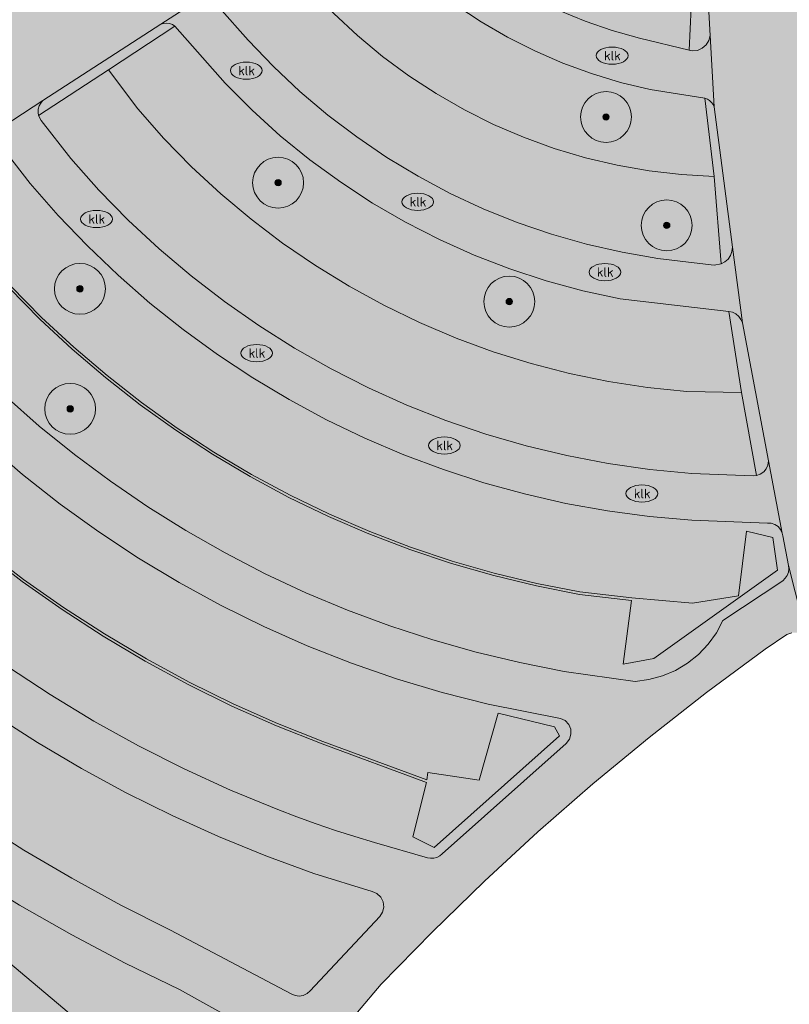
# Model space of a CAD drawing. Header units: metres. Extents: x 90041 to 92106, y 463990 to 466167.
# Tile 164 of 256: x 91053 to 91083, y 464351 to 464389. Entities that reach past the tile are written whole.
import ezdxf
from ezdxf.enums import TextEntityAlignment as Align

# ---------------------------------------------------------------- set-up
doc = ezdxf.new("R2010")
doc.units = ezdxf.units.M
doc.layers.get('0').update_dxf_attribs({"lineweight": 13})
for name, color, linetype, lineweight in [('B-WE-GR-BOOM-S', 90, 'Continuous', 13), ('B-WE-GR-HAAG-G', 90, 'GR-HAAG1-SO', 13), ('B-WE-IE-MEUBILAIR-S', 7, 'Continuous', 13), ('B-WE-OG-TERREIN_BEGROEID-GV', 7, 'Continuous', 13), ('B-WE-OG-TERREIN_OEVER-GV', 7, 'Continuous', 13), ('B-WE-VH-HALFVERHARDING_GRIND-GV', 252, 'Continuous', 13), ('B-WE-VH-OPENVERHARDING_STRAATBAKSTEEN-GV', 90, 'Continuous', 13)]:
    doc.layers.add(name, color=color, linetype=linetype, lineweight=lineweight)
for name, color, linetype, lineweight, true_color, plot, transparency in [('B-WE-OG-TERREIN_BEGROEID-V', 7, 'Continuous', 13, 0xc9eb70, False, 0.8), ('B-WE-OG-TERREIN_OEVER-V', 7, 'Continuous', 13, 0xc9eb70, False, 0.8), ('B-WE-VH-HALFVERHARDING_GRIND-V', 7, 'Continuous', 13, 0xd6d6d6, False, 0.8), ('B-WE-VH-OPENVERHARDING_STRAATBAKSTEEN-V', 7, 'Continuous', 13, 0xadadad, False, 0.8)]:
    doc.layers.add(name, color=color, linetype=linetype, lineweight=lineweight, true_color=true_color, plot=plot, transparency=transparency)
doc.styles.add('NLCS-ISO', font='NLCS-ISO.TTF')
doc.linetypes.add('GR-HAAG1-SO', pattern='A,6,[176,NLCS.SHX,S=0.125,R=0,X=0,Y=0],-2', length=8)

# ---------------------------------------------------------------- blocks, each defined once
blk = doc.blocks.new('SIE-MEUBILAIR_PUT_KOLK-SO')
blk.add_ellipse((0, 0), major_axis=(1.25, 0), ratio=0.54)
at = {"style": 'NLCS-ISO'}
blk.add_text('klk', height=0.75, dxfattribs=at).set_placement((0.026, 0), align=Align.MIDDLE_CENTER)
blk = doc.blocks.new('SGR-BOOM_GBKN-SO')
at = {"linetype": 'ByBlock', "lineweight": 18}
h = blk.add_hatch(color=0, dxfattribs=at)
h.dxf.hatch_style = 1
edge = h.paths.add_edge_path()
edge.add_arc((0, 0), 0.25, 0, 360)
at = {"color": 0, "linetype": 'ByBlock', "lineweight": 18}
for radius in [2, 0.25]:
    blk.add_circle((0, 0), radius, dxfattribs=at)
at = {"color": 0, "linetype": 'ByBlock', "lineweight": 18, "style": 'NLCS-ISO'}
blk.add_attdef('SOORT', (2.5, 0), '', height=1.5, dxfattribs=at)

msp = doc.modelspace()

# ---------------------------------------------------------------- hatches: boundary and pattern name
at = {"layer": 'B-WE-OG-TERREIN_BEGROEID-V'}
for points in [[(91070.566, 464396.493), (91067.851, 464394.631), (91067.954, 464394.489), (91068.849, 464393.606), (91069.66, 464392.842), (91070.516, 464392.128), (91071.413, 464391.468), (91072.349, 464390.862), (91073.319, 464390.315), (91074.32, 464389.827), (91075.35, 464389.4), (91076.403, 464389.036), (91077.476, 464388.736), (91079.43, 464388.27), (91079.59, 464391.637), (91078.486, 464391.769), (91077.472, 464392.017), (91076.479, 464392.339), (91075.513, 464392.735), (91074.579, 464393.201), (91073.683, 464393.736), (91072.828, 464394.336), (91072.021, 464394.998), (91071.266, 464395.718)], [(91079.943, 464394.443), (91079.901, 464394.545), (91079.841, 464394.638), (91079.767, 464394.719), (91079.68, 464394.787), (91079.582, 464394.838), (91079.59, 464391.637), (91079.43, 464388.27), (91079.562, 464388.238), (91079.762, 464388.259), (91079.947, 464388.34), (91080.1, 464388.471), (91080.207, 464388.643), (91080.257, 464388.838)], [(91065.72, 464393.857), (91063.265, 464392.267), (91063.606, 464391.84), (91066.145, 464393.44), (91066.697, 464392.813), (91064.572, 464390.638), (91065.457, 464389.711), (91066.394, 464388.837), (91067.38, 464388.018), (91068.412, 464387.257), (91069.485, 464386.557), (91070.597, 464385.92), (91071.744, 464385.348), (91072.922, 464384.843), (91074.127, 464384.407), (91075.355, 464384.041), (91076.603, 464383.746), (91077.865, 464383.523), (91079.138, 464383.374), (91080.417, 464383.298), (91080.055, 464386.385), (91077.906, 464386.717), (91076.739, 464386.997), (91075.591, 464387.345), (91074.465, 464387.758), (91073.364, 464388.236), (91072.293, 464388.777), (91071.255, 464389.379), (91070.254, 464390.04), (91069.293, 464390.759), (91068.375, 464391.531), (91067.504, 464392.356), (91066.274, 464393.674), (91066.181, 464393.752), (91066.076, 464393.811), (91065.961, 464393.849), (91065.841, 464393.865)], [(91064.572, 464390.638), (91064.512, 464390.705), (91063.606, 464391.84), (91060.847, 464390.101), (91060.956, 464389.937), (91062.097, 464388.654), (91063.087, 464387.62), (91064.131, 464386.641), (91065.225, 464385.718), (91066.367, 464384.854), (91067.552, 464384.051), (91068.778, 464383.313), (91070.042, 464382.64), (91071.339, 464382.035), (91072.667, 464381.5), (91074.021, 464381.035), (91075.398, 464380.643), (91076.793, 464380.324), (91078.204, 464380.08), (91079.625, 464379.91), (91080.41, 464379.82), (91080.692, 464379.864), (91080.417, 464383.298), (91079.138, 464383.374), (91077.865, 464383.523), (91076.603, 464383.746), (91075.355, 464384.041), (91074.127, 464384.407), (91072.922, 464384.843), (91071.744, 464385.348), (91070.597, 464385.92), (91069.485, 464386.557), (91068.412, 464387.257), (91067.38, 464388.018), (91066.394, 464388.837), (91065.457, 464389.711)], [(91059.214, 464389.209), (91059.114, 464389.27), (91059.004, 464389.309), (91058.888, 464389.325), (91058.771, 464389.316), (91058.659, 464389.283), (91054.027, 464386.282), (91053.939, 464386.187), (91053.875, 464386.075), (91053.84, 464385.951), (91053.834, 464385.822), (91053.858, 464385.695), (91056.608, 464387.49)], [(91059.214, 464389.209), (91056.608, 464387.49), (91057.751, 464385.96), (91058.784, 464384.793), (91059.873, 464383.679), (91061.016, 464382.62), (91062.209, 464381.619), (91063.451, 464380.679), (91064.738, 464379.8), (91066.067, 464378.987), (91067.434, 464378.24), (91068.837, 464377.562), (91070.271, 464376.953), (91071.734, 464376.417), (91073.221, 464375.953), (91074.73, 464375.564), (91076.256, 464375.25), (91077.795, 464375.011), (91079.345, 464374.849), (91081.491, 464374.819), (91080.995, 464378.002), (91076.718, 464378.498), (91075.253, 464378.813), (91073.807, 464379.204), (91072.382, 464379.67), (91070.985, 464380.21), (91069.617, 464380.822), (91068.283, 464381.505), (91066.987, 464382.256), (91065.732, 464383.075), (91064.521, 464383.958), (91063.358, 464384.903), (91062.246, 464385.907), (91061.188, 464386.968)], [(91056.608, 464387.49), (91053.858, 464385.695), (91053.962, 464385.506), (91055.127, 464384.004), (91056.226, 464382.77), (91057.382, 464381.589), (91058.592, 464380.463), (91059.853, 464379.395), (91061.163, 464378.387), (91062.518, 464377.442), (91063.916, 464376.56), (91065.353, 464375.745), (91066.827, 464374.998), (91068.334, 464374.321), (91069.872, 464373.715), (91071.436, 464373.181), (91073.023, 464372.721), (91074.63, 464372.335), (91076.253, 464372.025), (91077.889, 464371.791), (91079.534, 464371.634), (91081.944, 464371.544), (91082.076, 464371.552), (91081.491, 464374.819), (91079.345, 464374.849), (91077.795, 464375.011), (91076.256, 464375.25), (91074.73, 464375.564), (91073.221, 464375.953), (91071.734, 464376.417), (91070.271, 464376.953), (91068.837, 464377.562), (91067.434, 464378.24), (91066.067, 464378.987), (91064.738, 464379.8), (91063.451, 464380.679), (91062.209, 464381.619), (91061.016, 464382.62), (91059.873, 464383.679), (91058.784, 464384.793), (91057.751, 464385.96)], [(91080.417, 464386.035), (91080.372, 464386.129), (91080.312, 464386.213), (91080.237, 464386.286), (91080.15, 464386.343), (91080.055, 464386.385), (91080.417, 464383.298), (91080.692, 464379.864), (91080.841, 464379.944), (91080.967, 464380.058), (91081.06, 464380.199), (91081.117, 464380.359), (91081.132, 464380.528)], [(91052.28, 464384.619), (91049.523, 464382.884), (91049.441, 464382.827), (91046.868, 464381.039), (91046.916, 464380.965), (91048.859, 464378.486), (91050.038, 464377.163), (91051.271, 464375.89), (91052.553, 464374.667), (91053.884, 464373.497), (91055.262, 464372.382), (91056.684, 464371.324), (91058.147, 464370.324), (91059.65, 464369.385), (91061.189, 464368.507), (91062.763, 464367.692), (91064.368, 464366.942), (91066.003, 464366.258), (91067.664, 464365.64), (91069.349, 464365.09), (91071.054, 464364.609), (91072.778, 464364.197), (91074.517, 464363.856), (91077.306, 464363.459), (91077.853, 464363.531), (91078.386, 464363.676), (91078.894, 464363.892), (91079.368, 464364.175), (91079.799, 464364.52), (91080.179, 464364.92), (91080.502, 464365.367), (91080.761, 464365.855), (91083.113, 464367.419), (91083.212, 464367.512), (91083.286, 464367.625), (91083.333, 464367.752), (91083.348, 464367.886), (91083.333, 464368.021), (91083.112, 464369.18), (91083.091, 464369.289), (91083.028, 464369.427), (91082.929, 464369.542), (91082.803, 464369.627), (91082.659, 464369.673), (91082.507, 464369.678), (91079.537, 464369.791), (91077.877, 464369.939), (91076.226, 464370.162), (91074.586, 464370.458), (91072.962, 464370.828), (91071.355, 464371.27), (91069.77, 464371.784), (91068.21, 464372.369), (91066.677, 464373.023), (91065.176, 464373.745), (91063.708, 464374.534), (91062.277, 464375.388), (91060.887, 464376.306), (91059.538, 464377.285), (91058.235, 464378.323), (91056.98, 464379.42), (91055.776, 464380.571), (91054.624, 464381.775), (91053.528, 464383.03), (91052.352, 464384.533)], [(91045.269, 464380.002), (91042.579, 464378.306), (91042.498, 464378.247), (91039.922, 464376.373), (91040.969, 464375.008), (91042.236, 464373.45), (91043.561, 464371.941), (91044.943, 464370.484), (91046.38, 464369.081), (91047.869, 464367.734), (91049.409, 464366.444), (91050.997, 464365.215), (91052.631, 464364.047), (91054.308, 464362.942), (91056.026, 464361.903), (91057.783, 464360.929), (91059.576, 464360.024), (91061.401, 464359.188), (91063.258, 464358.422), (91064.008, 464358.137), (91064.763, 464357.865), (91065.524, 464357.607), (91066.288, 464357.362), (91067.057, 464357.132), (91069.143, 464356.533), (91069.267, 464356.511), (91069.393, 464356.516), (91069.516, 464356.547), (91069.629, 464356.602), (91069.728, 464356.68), (91074.597, 464361.027), (91074.724, 464361.187), (91074.787, 464361.381), (91074.777, 464361.585), (91074.697, 464361.772), (91074.556, 464361.919), (91074.372, 464362.008), (91071.536, 464362.561), (91069.722, 464363.024), (91067.929, 464363.562), (91066.161, 464364.174), (91064.419, 464364.859), (91062.707, 464365.616), (91061.028, 464366.444), (91059.385, 464367.341), (91057.781, 464368.306), (91056.218, 464369.336), (91054.7, 464370.431), (91053.229, 464371.588), (91051.807, 464372.805), (91050.437, 464374.081), (91049.121, 464375.412), (91047.862, 464376.797), (91045.301, 464379.954)], [(91081.525, 464377.552), (91081.467, 464377.687), (91081.38, 464377.805), (91081.268, 464377.9), (91081.137, 464377.967), (91080.995, 464378.002), (91081.491, 464374.819), (91082.076, 464371.552), (91082.229, 464371.602), (91082.363, 464371.693), (91082.466, 464371.817), (91082.532, 464371.964), (91082.554, 464372.124)], [(91037.652, 464375.673), (91037.484, 464375.565), (91037.058, 464375.288), (91036.94, 464375.182), (91036.853, 464375.049), (91036.805, 464374.898), (91036.798, 464374.74), (91036.832, 464374.585), (91037.232, 464373.651), (91037.774, 464371.733), (91038.253, 464369.452), (91038.338, 464369.277), (91039.68, 464367.784), (91041.219, 464366.228), (91042.807, 464364.722), (91044.443, 464363.269), (91046.125, 464361.869), (91047.852, 464360.524), (91049.621, 464359.236), (91051.431, 464358.005), (91053.279, 464356.834), (91055.165, 464355.723), (91057.085, 464354.673), (91059.038, 464353.686), (91063.789, 464351.188), (91063.938, 464351.119), (91064.1, 464351.096), (91064.262, 464351.122), (91064.409, 464351.193), (91064.53, 464351.304), (91067.271, 464354.222), (91067.383, 464354.395), (91067.429, 464354.595), (91067.403, 464354.799), (91067.309, 464354.982), (91067.158, 464355.122), (91066.968, 464355.201), (91064.676, 464355.916), (91062.791, 464356.604), (91060.932, 464357.36), (91059.103, 464358.185), (91057.305, 464359.076), (91055.541, 464360.033), (91053.814, 464361.054), (91052.125, 464362.138), (91050.478, 464363.283), (91048.873, 464364.489), (91047.314, 464365.752), (91045.803, 464367.072), (91044.342, 464368.447), (91042.932, 464369.875), (91041.575, 464371.354), (91040.274, 464372.881), (91039.03, 464374.456), (91038.271, 464375.495), (91038.176, 464375.595), (91038.057, 464375.667), (91037.924, 464375.706), (91037.786, 464375.708)], [(91032.882, 464372.348), (91032.442, 464372.06), (91032.675, 464371.797), (91041.725, 464361.639), (91059.8, 464346.432), (91067.768, 464341.873), (91078.488, 464336.84), (91087.182, 464331.608), (91097.511, 464322.894), (91103.276, 464317.026), (91112.071, 464306.289), (91112.527, 464306.595), (91112.377, 464306.78), (91109.906, 464309.823), (91106.871, 464313.793), (91103.29, 464318.953), (91102.871, 464319.546), (91101.507, 464321.012), (91100.099, 464322.436), (91098.648, 464323.817), (91097.157, 464325.154), (91095.626, 464326.445), (91087.807, 464332.689), (91081.378, 464337.5), (91073.137, 464343.172), (91067.232, 464346.988), (91059.397, 464351.355), (91057.265, 464352.392), (91055.168, 464353.497), (91053.108, 464354.67), (91051.087, 464355.909), (91049.108, 464357.213), (91047.172, 464358.58), (91045.281, 464360.01), (91043.438, 464361.5), (91041.644, 464363.05), (91039.901, 464364.656), (91038.211, 464366.319), (91036.576, 464368.035), (91034.998, 464369.804), (91033.478, 464371.623)]]:
    msp.add_hatch(color=256, dxfattribs=at).paths.add_polyline_path(points)
at = {"layer": 'B-WE-OG-TERREIN_OEVER-V'}
msp.add_hatch(color=256, dxfattribs=at).paths.add_polyline_path([(91041.725, 464361.639), (91032.675, 464371.797), (91032.442, 464372.06), (91030.926, 464371.067), (91028.554, 464374.726), (91025.403, 464372.673), (91027.973, 464368.71), (91036.484, 464357.063), (91039.327, 464353.28), (91043.215, 464349.114), (91047.822, 464344.864), (91052.504, 464341.163), (91059.8, 464346.432)])
at = {"layer": 'B-WE-VH-HALFVERHARDING_GRIND-V'}
for points in [[(91067.851, 464394.631), (91067.802, 464394.765), (91067.786, 464394.906), (91067.805, 464395.048), (91067.857, 464395.18), (91067.94, 464395.296), (91065.72, 464393.857), (91065.841, 464393.865), (91065.961, 464393.849), (91066.076, 464393.811), (91066.181, 464393.752), (91066.274, 464393.674), (91067.504, 464392.356), (91068.375, 464391.531), (91069.293, 464390.759), (91070.254, 464390.04), (91071.255, 464389.379), (91072.293, 464388.777), (91073.364, 464388.236), (91074.465, 464387.758), (91075.591, 464387.345), (91076.739, 464386.997), (91077.906, 464386.717), (91080.055, 464386.385), (91080.15, 464386.343), (91080.237, 464386.286), (91080.312, 464386.213), (91080.372, 464386.129), (91080.417, 464386.035), (91080.257, 464388.838), (91080.207, 464388.643), (91080.1, 464388.471), (91079.947, 464388.34), (91079.762, 464388.259), (91079.562, 464388.238), (91079.43, 464388.27), (91077.476, 464388.736), (91076.403, 464389.036), (91075.35, 464389.4), (91074.32, 464389.827), (91073.319, 464390.315), (91072.349, 464390.862), (91071.413, 464391.468), (91070.516, 464392.128), (91069.66, 464392.842), (91068.849, 464393.606), (91067.954, 464394.489)], [(91060.847, 464390.101), (91060.801, 464390.259), (91060.8, 464390.424), (91060.845, 464390.583), (91060.931, 464390.723), (91061.053, 464390.834), (91058.659, 464389.283), (91058.771, 464389.316), (91058.888, 464389.325), (91059.004, 464389.309), (91059.114, 464389.27), (91059.214, 464389.209), (91061.188, 464386.968), (91062.246, 464385.907), (91063.358, 464384.903), (91064.521, 464383.958), (91065.732, 464383.075), (91066.987, 464382.256), (91068.283, 464381.505), (91069.617, 464380.822), (91070.985, 464380.21), (91072.382, 464379.67), (91073.807, 464379.204), (91075.253, 464378.813), (91076.718, 464378.498), (91080.995, 464378.002), (91081.137, 464377.967), (91081.268, 464377.9), (91081.38, 464377.805), (91081.467, 464377.687), (91081.525, 464377.552), (91081.132, 464380.528), (91081.117, 464380.359), (91081.06, 464380.199), (91080.967, 464380.058), (91080.841, 464379.944), (91080.692, 464379.864), (91080.41, 464379.82), (91079.625, 464379.91), (91078.204, 464380.08), (91076.793, 464380.324), (91075.398, 464380.643), (91074.021, 464381.035), (91072.667, 464381.5), (91071.339, 464382.035), (91070.042, 464382.64), (91068.778, 464383.313), (91067.552, 464384.051), (91066.367, 464384.854), (91065.225, 464385.718), (91064.131, 464386.641), (91063.087, 464387.62), (91062.097, 464388.654), (91060.956, 464389.937)], [(91053.858, 464385.695), (91053.834, 464385.822), (91053.84, 464385.951), (91053.875, 464386.075), (91053.939, 464386.187), (91054.027, 464386.282), (91051.651, 464384.743), (91051.781, 464384.78), (91051.917, 464384.785), (91052.05, 464384.759), (91052.173, 464384.703), (91052.28, 464384.619), (91052.352, 464384.533), (91053.528, 464383.03), (91054.624, 464381.775), (91055.776, 464380.571), (91056.98, 464379.42), (91058.235, 464378.323), (91059.538, 464377.285), (91060.887, 464376.306), (91062.277, 464375.388), (91063.708, 464374.534), (91065.176, 464373.745), (91066.677, 464373.023), (91068.21, 464372.369), (91069.77, 464371.784), (91071.355, 464371.27), (91072.962, 464370.828), (91074.586, 464370.458), (91076.226, 464370.162), (91077.877, 464369.939), (91079.537, 464369.791), (91082.507, 464369.678), (91082.659, 464369.673), (91082.803, 464369.627), (91082.929, 464369.542), (91083.028, 464369.427), (91083.091, 464369.289), (91082.554, 464372.124), (91082.532, 464371.964), (91082.466, 464371.817), (91082.363, 464371.693), (91082.229, 464371.602), (91082.076, 464371.552), (91081.944, 464371.544), (91079.534, 464371.634), (91077.889, 464371.791), (91076.253, 464372.025), (91074.63, 464372.335), (91073.023, 464372.721), (91071.436, 464373.181), (91069.872, 464373.715), (91068.334, 464374.321), (91066.827, 464374.998), (91065.353, 464375.745), (91063.916, 464376.56), (91062.518, 464377.442), (91061.163, 464378.387), (91059.853, 464379.395), (91058.592, 464380.463), (91057.382, 464381.589), (91056.226, 464382.77), (91055.127, 464384.004), (91053.962, 464385.506)], [(91084.112, 464364.968), (91083.333, 464368.021), (91083.348, 464367.886), (91083.333, 464367.752), (91083.286, 464367.625), (91083.212, 464367.512), (91083.113, 464367.419), (91080.761, 464365.855), (91080.502, 464365.367), (91080.179, 464364.92), (91079.799, 464364.52), (91079.368, 464364.175), (91078.894, 464363.892), (91078.386, 464363.676), (91077.853, 464363.531), (91077.306, 464363.459), (91074.517, 464363.856), (91072.778, 464364.197), (91071.054, 464364.609), (91069.349, 464365.09), (91067.664, 464365.64), (91066.003, 464366.258), (91064.368, 464366.942), (91062.763, 464367.692), (91061.189, 464368.507), (91059.65, 464369.385), (91058.147, 464370.324), (91056.684, 464371.324), (91055.262, 464372.382), (91053.884, 464373.497), (91052.553, 464374.667), (91051.271, 464375.89), (91050.038, 464377.163), (91048.859, 464378.486), (91046.916, 464380.965), (91046.868, 464381.039), (91046.812, 464381.192), (91046.804, 464381.355), (91046.844, 464381.514), (91046.928, 464381.653), (91047.05, 464381.762), (91044.566, 464380.153), (91044.712, 464380.21), (91044.868, 464380.222), (91045.022, 464380.189), (91045.159, 464380.114), (91045.269, 464380.002), (91045.301, 464379.954), (91047.862, 464376.797), (91049.121, 464375.412), (91050.437, 464374.081), (91051.807, 464372.805), (91053.229, 464371.588), (91054.7, 464370.431), (91056.218, 464369.336), (91057.781, 464368.306), (91059.385, 464367.341), (91061.028, 464366.444), (91062.707, 464365.616), (91064.419, 464364.859), (91066.161, 464364.174), (91067.929, 464363.562), (91069.722, 464363.024), (91071.536, 464362.561), (91074.372, 464362.008), (91074.556, 464361.919), (91074.697, 464361.772), (91074.777, 464361.585), (91074.787, 464361.381), (91074.724, 464361.187), (91074.597, 464361.027), (91069.728, 464356.68), (91069.629, 464356.602), (91069.516, 464356.547), (91069.393, 464356.516), (91069.267, 464356.511), (91069.143, 464356.533), (91067.057, 464357.132), (91066.288, 464357.362), (91065.524, 464357.607), (91064.763, 464357.865), (91064.008, 464358.137), (91063.258, 464358.422), (91061.401, 464359.188), (91059.576, 464360.024), (91057.783, 464360.929), (91056.026, 464361.903), (91054.308, 464362.942), (91052.631, 464364.047), (91050.997, 464365.215), (91049.409, 464366.444), (91047.869, 464367.734), (91046.38, 464369.081), (91044.943, 464370.484), (91043.561, 464371.941), (91042.236, 464373.45), (91040.969, 464375.008), (91039.922, 464376.373), (91039.831, 464376.543), (91039.798, 464376.733), (91039.828, 464376.924), (91039.916, 464377.096), (91040.055, 464377.23), (91037.652, 464375.673), (91037.786, 464375.708), (91037.924, 464375.706), (91038.057, 464375.667), (91038.176, 464375.595), (91038.271, 464375.495), (91039.03, 464374.456), (91040.274, 464372.881), (91041.575, 464371.354), (91042.932, 464369.875), (91044.342, 464368.447), (91045.803, 464367.072), (91047.314, 464365.752), (91048.873, 464364.489), (91050.478, 464363.283), (91052.125, 464362.138), (91053.814, 464361.054), (91055.541, 464360.033), (91057.305, 464359.076), (91059.103, 464358.185), (91060.932, 464357.36), (91062.791, 464356.604), (91064.676, 464355.916), (91066.968, 464355.201), (91067.158, 464355.122), (91067.309, 464354.982), (91067.403, 464354.799), (91067.429, 464354.595), (91067.383, 464354.395), (91067.271, 464354.222), (91064.53, 464351.304), (91064.409, 464351.193), (91064.262, 464351.122), (91064.1, 464351.096), (91063.938, 464351.119), (91063.789, 464351.188), (91059.038, 464353.686), (91057.085, 464354.673), (91055.165, 464355.723), (91053.279, 464356.834), (91051.431, 464358.005), (91049.621, 464359.236), (91047.852, 464360.524), (91046.125, 464361.869), (91044.443, 464363.269), (91042.807, 464364.722), (91041.219, 464366.228), (91039.68, 464367.784), (91038.338, 464369.277), (91038.253, 464369.452), (91037.774, 464371.733), (91037.232, 464373.651), (91036.832, 464374.585), (91036.798, 464374.74), (91036.805, 464374.898), (91036.853, 464375.049), (91036.94, 464375.182), (91037.058, 464375.288), (91032.814, 464372.451), (91032.882, 464372.348), (91033.478, 464371.623), (91034.998, 464369.804), (91036.576, 464368.035), (91038.211, 464366.319), (91039.901, 464364.656), (91041.644, 464363.05), (91043.438, 464361.5), (91045.281, 464360.01), (91047.172, 464358.58), (91049.108, 464357.213), (91051.087, 464355.909), (91053.108, 464354.67), (91055.168, 464353.497), (91057.265, 464352.392), (91059.397, 464351.355), (91067.232, 464346.988), (91073.137, 464343.172), (91081.378, 464337.5), (91087.807, 464332.689), (91095.626, 464326.445), (91097.157, 464325.154), (91098.648, 464323.817), (91100.099, 464322.436), (91101.507, 464321.012), (91102.871, 464319.546), (91103.29, 464318.953), (91100.049, 464324.07), (91097.353, 464328.886), (91097.399, 464328.694), (91097.379, 464328.497), (91097.295, 464328.318), (91097.157, 464328.177), (91096.979, 464328.09), (91096.783, 464328.066), (91096.59, 464328.109), (91096.422, 464328.214), (91089.863, 464333.528), (91082.629, 464338.907), (91075.258, 464344.022), (91066.538, 464349.603), (91066.391, 464349.734), (91066.295, 464349.906), (91066.262, 464350.1), (91066.295, 464350.294), (91066.39, 464350.466), (91067.322, 464351.559), (91069.325, 464353.61), (91071.381, 464355.607), (91073.49, 464357.548), (91075.65, 464359.433), (91077.859, 464361.26), (91080.117, 464363.027), (91082.42, 464364.733), (91083.269, 464365.304), (91083.464, 464365.374), (91083.672, 464365.37), (91083.865, 464365.293), (91084.018, 464365.153)]]:
    msp.add_hatch(color=256, dxfattribs=at).paths.add_polyline_path(points)
at = {"layer": 'B-WE-VH-OPENVERHARDING_STRAATBAKSTEEN-V'}
h = msp.add_hatch(color=256, dxfattribs=at)
h.paths.add_polyline_path([(91084.702, 464416.535), (91084.861, 464419.613), (91085.151, 464424.957), (91085.293, 464427.954), (91085.55, 464433.308), (91085.722, 464436.315), (91085.995, 464441.593), (91086.006, 464441.731), (91086.15, 464444.565), (91086.354, 464444.216), (91086.671, 464444.081), (91090.989, 464443.329), (91091.265, 464443.328), (91091.533, 464443.395), (91091.775, 464443.528), (91091.977, 464443.717), (91092.124, 464443.951), (91092.209, 464444.214), (91092.225, 464444.49), (91092.171, 464444.761), (91092.052, 464445.01), (91091.874, 464445.221), (91091.648, 464445.381), (91091.39, 464445.479), (91087.106, 464447.491), (91086.904, 464447.522), (91086.703, 464447.488), (91086.522, 464447.394), (91086.378, 464447.249), (91086.287, 464447.066), (91086.302, 464447.5), (91081.972, 464447.726), (91082.169, 464447.514), (91082.247, 464447.221), (91082.145, 464444.891), (91082.134, 464444.68), (91081.99, 464441.873), (91081.716, 464436.568), (91081.582, 464433.549), (91081.299, 464428.15), (91081.157, 464425.343), (91080.878, 464419.833), (91080.725, 464416.81), (91080.535, 464413.586), (91079.843, 464413.36), (91079.179, 464413.063), (91078.55, 464412.698), (91077.963, 464412.268), (91077.424, 464411.78), (91076.939, 464411.237), (91076.514, 464410.646), (91076.154, 464410.014), (91075.862, 464409.348), (91075.642, 464408.654), (91075.495, 464407.942), (91075.425, 464407.218), (91075.431, 464406.49), (91075.513, 464405.767), (91075.671, 464405.057), (91072.938, 464403.379), (91070.39, 464401.67), (91065.984, 464398.826), (91065.859, 464398.745), (91063.366, 464397.135), (91058.849, 464394.192), (91056.436, 464392.647), (91051.897, 464389.685), (91049.394, 464388.065), (91044.822, 464385.093), (91042.287, 464383.439), (91040.683, 464382.396), (91040.088, 464383.301), (91037.678, 464381.733), (91038.275, 464380.828), (91037.811, 464380.545), (91035.253, 464378.862), (91034.898, 464378.615), (91030.628, 464375.857), (91030.504, 464376.007), (91029.729, 464375.494), (91028.554, 464374.726), (91030.926, 464371.067), (91032.442, 464372.06), (91032.882, 464372.348), (91032.814, 464372.451), (91037.058, 464375.288), (91037.484, 464375.565), (91037.652, 464375.673), (91040.055, 464377.23), (91044.513, 464380.119), (91044.566, 464380.153), (91047.05, 464381.762), (91051.651, 464384.743), (91054.027, 464386.282), (91058.659, 464389.283), (91061.053, 464390.834), (91063.265, 464392.267), (91065.72, 464393.857), (91067.94, 464395.296), (91072.742, 464398.407), (91074.979, 464399.856), (91077.858, 464401.721), (91078.216, 464401.451), (91078.59, 464401.205), (91078.981, 464400.984), (91079.385, 464400.79), (91079.801, 464400.623), (91079.875, 464397.393), (91079.943, 464394.443), (91080.257, 464388.838), (91080.417, 464386.035), (91081.132, 464380.528), (91081.525, 464377.552), (91082.554, 464372.124), (91083.091, 464369.289), (91083.112, 464369.18), (91083.333, 464368.021), (91084.112, 464364.968), (91085.799, 464358.426), (91087.885, 464351.64), (91088.914, 464348.568), (91089.542, 464346.694), (91092.041, 464340.136), (91097.353, 464328.886), (91100.049, 464324.07), (91103.29, 464318.953), (91106.871, 464313.793), (91109.906, 464309.823), (91112.377, 464306.78), (91112.527, 464306.595), (91115.895, 464308.857), (91115.75, 464309.035), (91112.148, 464313.477), (91109.842, 464316.54), (91107.486, 464319.869), (91106.814, 464320.87), (91105.193, 464323.401), (91103.631, 464325.969), (91102.128, 464328.572), (91100.687, 464331.209), (91099.307, 464333.879), (91097.989, 464336.58), (91096.734, 464339.312), (91095.543, 464342.071), (91095.132, 464343.149), (91094.024, 464346.092), (91092.262, 464351.15), (91091.306, 464354.106), (91089.737, 464359.147), (91088.969, 464362.178), (91088.947, 464362.266), (91088.182, 464365.567), (91089.835, 464366.328), (91089.038, 464367.951), (91087.736, 464367.435), (91087.712, 464367.543), (91086.669, 464372.239), (91086.65, 464372.326), (91085.633, 464377.523), (91085.614, 464377.637), (91085.147, 464380.41), (91085.127, 464380.529), (91084.542, 464385.8), (91084.532, 464385.903), (91084.267, 464388.757), (91084.103, 464391.384), (91083.981, 464394.009), (91083.87, 464397.058), (91083.866, 464397.204), (91083.785, 464400.4), (91084.448, 464400.587), (91085.089, 464400.84), (91085.701, 464401.158), (91086.277, 464401.537), (91086.811, 464401.972), (91087.297, 464402.46), (91087.731, 464402.996), (91088.108, 464403.572), (91088.424, 464404.185), (91088.676, 464404.827), (91088.86, 464405.491), (91088.976, 464406.17), (91089.022, 464406.858), (91088.996, 464407.546), (91088.901, 464408.229), (91088.736, 464408.898), (91091.336, 464410.61), (91093.914, 464412.272), (91098.465, 464415.23), (91101.002, 464416.888), (91105.106, 464419.549), (91105.277, 464419.639), (91105.468, 464419.668), (91105.658, 464419.632), (91105.826, 464419.536), (91105.953, 464419.39), (91107.257, 464417.31), (91109.396, 464418.689), (91109.718, 464418.892), (91112.563, 464420.61), (91107.12, 464429.018), (91104.122, 464427.157), (91103.873, 464427.018), (91101.83, 464425.68), (91103.144, 464423.687), (91103.223, 464423.525), (91103.247, 464423.346), (91103.213, 464423.17), (91103.124, 464423.013), (91102.99, 464422.892), (91098.846, 464420.215), (91098.734, 464420.143), (91096.269, 464418.564), (91091.784, 464415.665), (91091.684, 464415.6), (91089.215, 464413.974), (91088.314, 464415.286), (91086.782, 464414.286), (91087.682, 464412.991), (91086.545, 464412.266), (91084.529, 464413.414)])
h.paths.add_polyline_path([(91091.025, 464445.503), (91091.231, 464445.433), (91091.408, 464445.305), (91091.538, 464445.13), (91091.61, 464444.925), (91091.618, 464444.707), (91091.561, 464444.497), (91091.444, 464444.313), (91091.278, 464444.173), (91091.077, 464444.088), (91090.86, 464444.066), (91090.654, 464444.136), (91090.478, 464444.264), (91090.347, 464444.439), (91090.275, 464444.645), (91090.267, 464444.862), (91090.324, 464445.073), (91090.441, 464445.256), (91090.608, 464445.397), (91090.808, 464445.482)], flags=16)
h.paths.add_polyline_path([(91087.308, 464446.5), (91088.309, 464445.957), (91089.227, 464445.256), (91089.195, 464444.992), (91089.018, 464444.948), (91087.987, 464445.416), (91087.057, 464446.098), (91087.076, 464446.384)], flags=16)

# ---------------------------------------------------------------- linework, layer by layer
at = {"layer": 'B-WE-GR-HAAG-G', "flags": 128}
for points in [[(91079.43, 464388.27), (91079.59, 464391.637)], [(91080.417, 464383.298), (91079.138, 464383.374), (91077.865, 464383.523), (91076.603, 464383.746), (91075.355, 464384.041), (91074.127, 464384.407), (91072.922, 464384.843), (91071.744, 464385.348), (91070.597, 464385.92), (91069.485, 464386.557), (91068.412, 464387.257), (91067.38, 464388.018), (91066.394, 464388.837), (91065.457, 464389.711), (91064.572, 464390.638)], [(91056.608, 464387.49), (91059.214, 464389.209)], [(91053.858, 464385.695), (91056.608, 464387.49)], [(91056.608, 464387.49), (91057.751, 464385.96), (91058.784, 464384.793), (91059.873, 464383.679), (91061.016, 464382.62), (91062.209, 464381.619), (91063.451, 464380.679), (91064.738, 464379.8), (91066.067, 464378.987), (91067.434, 464378.24), (91068.837, 464377.562), (91070.271, 464376.953), (91071.734, 464376.417), (91073.221, 464375.953), (91074.73, 464375.564), (91076.256, 464375.25), (91077.795, 464375.011), (91079.345, 464374.849), (91081.491, 464374.819)], [(91080.055, 464386.385), (91080.417, 464383.298)], [(91080.417, 464383.298), (91080.692, 464379.864)], [(91049.523, 464382.884), (91051.61, 464380.265), (91052.767, 464378.99), (91053.976, 464377.765), (91055.237, 464376.593), (91056.547, 464375.475), (91057.904, 464374.415), (91059.304, 464373.413), (91060.746, 464372.473), (91062.227, 464371.594), (91063.744, 464370.78), (91065.294, 464370.031), (91066.874, 464369.348), (91068.483, 464368.734), (91070.116, 464368.189), (91071.771, 464367.715), (91073.445, 464367.311), (91075.134, 464366.979), (91077.176, 464366.739), (91079.558, 464366.534), (91081.369, 464366.824), (91081.688, 464369.364), (91082.721, 464369.117), (91082.9, 464367.828), (91078.049, 464364.356), (91076.839, 464364.134), (91077.163, 464366.64), (91075.12, 464366.88), (91073.426, 464367.213), (91071.748, 464367.617), (91070.089, 464368.093), (91068.451, 464368.64), (91066.838, 464369.255), (91065.253, 464369.939), (91063.699, 464370.69), (91062.178, 464371.507), (91060.693, 464372.388), (91059.248, 464373.331), (91057.844, 464374.335), (91056.483, 464375.398), (91055.17, 464376.519), (91053.906, 464377.694), (91052.693, 464378.922), (91051.533, 464380.201), (91049.441, 464382.827)], [(91042.498, 464378.247), (91043.584, 464376.738), (91044.796, 464375.246), (91046.065, 464373.803), (91047.39, 464372.41), (91048.769, 464371.071), (91050.199, 464369.787), (91051.678, 464368.559), (91053.205, 464367.391), (91054.776, 464366.284), (91056.389, 464365.239), (91058.042, 464364.258), (91059.732, 464363.343), (91061.457, 464362.494), (91063.214, 464361.714), (91065, 464361.004), (91069.1, 464359.489), (91068.567, 464357.35), (91069.414, 464356.94), (91074.333, 464361.327), (91074.139, 464361.672), (91071.929, 464362.213), (91071.178, 464359.586), (91069.165, 464359.883), (91069.124, 464359.587), (91065.035, 464361.098), (91063.253, 464361.807), (91061.5, 464362.585), (91059.778, 464363.432), (91058.092, 464364.345), (91056.442, 464365.324), (91054.832, 464366.366), (91053.265, 464367.471), (91051.741, 464368.637), (91050.265, 464369.861), (91048.838, 464371.143), (91047.462, 464372.48), (91046.14, 464373.869), (91044.873, 464375.309), (91043.664, 464376.798), (91042.579, 464378.306)], [(91081.491, 464374.819), (91080.995, 464378.002)], [(91082.076, 464371.552), (91081.491, 464374.819)]]:
    msp.add_lwpolyline(points, dxfattribs=at)
at = {"layer": 'B-WE-OG-TERREIN_BEGROEID-GV', "flags": 128}
for points in [[(91070.566, 464396.493), (91067.851, 464394.631), (91067.954, 464394.489), (91068.849, 464393.606), (91069.66, 464392.842), (91070.516, 464392.128), (91071.413, 464391.468), (91072.349, 464390.862), (91073.319, 464390.315), (91074.32, 464389.827), (91075.35, 464389.4), (91076.403, 464389.036), (91077.476, 464388.736), (91079.43, 464388.27), (91079.59, 464391.637), (91078.486, 464391.769), (91077.472, 464392.017), (91076.479, 464392.339), (91075.513, 464392.735), (91074.579, 464393.201), (91073.683, 464393.736), (91072.828, 464394.336), (91072.021, 464394.998), (91071.266, 464395.718)], [(91079.943, 464394.443), (91079.901, 464394.545), (91079.841, 464394.638), (91079.767, 464394.719), (91079.68, 464394.787), (91079.582, 464394.838), (91079.59, 464391.637), (91079.43, 464388.27), (91079.562, 464388.238), (91079.762, 464388.259), (91079.947, 464388.34), (91080.1, 464388.471), (91080.207, 464388.643), (91080.257, 464388.838)], [(91059.214, 464389.209), (91059.114, 464389.27), (91059.004, 464389.309), (91058.888, 464389.325), (91058.771, 464389.316), (91058.659, 464389.283), (91054.027, 464386.282), (91053.939, 464386.187), (91053.875, 464386.075), (91053.84, 464385.951), (91053.834, 464385.822), (91053.858, 464385.695), (91056.608, 464387.49)], [(91059.214, 464389.209), (91056.608, 464387.49), (91057.751, 464385.96), (91058.784, 464384.793), (91059.873, 464383.679), (91061.016, 464382.62), (91062.209, 464381.619), (91063.451, 464380.679), (91064.738, 464379.8), (91066.067, 464378.987), (91067.434, 464378.24), (91068.837, 464377.562), (91070.271, 464376.953), (91071.734, 464376.417), (91073.221, 464375.953), (91074.73, 464375.564), (91076.256, 464375.25), (91077.795, 464375.011), (91079.345, 464374.849), (91081.491, 464374.819), (91080.995, 464378.002), (91076.718, 464378.498), (91075.253, 464378.813), (91073.807, 464379.204), (91072.382, 464379.67), (91070.985, 464380.21), (91069.617, 464380.822), (91068.283, 464381.505), (91066.987, 464382.256), (91065.732, 464383.075), (91064.521, 464383.958), (91063.358, 464384.903), (91062.246, 464385.907), (91061.188, 464386.968)], [(91056.608, 464387.49), (91053.858, 464385.695), (91053.962, 464385.506), (91055.127, 464384.004), (91056.226, 464382.77), (91057.382, 464381.589), (91058.592, 464380.463), (91059.853, 464379.395), (91061.163, 464378.387), (91062.518, 464377.442), (91063.916, 464376.56), (91065.353, 464375.745), (91066.827, 464374.998), (91068.334, 464374.321), (91069.872, 464373.715), (91071.436, 464373.181), (91073.023, 464372.721), (91074.63, 464372.335), (91076.253, 464372.025), (91077.889, 464371.791), (91079.534, 464371.634), (91081.944, 464371.544), (91082.076, 464371.552), (91081.491, 464374.819), (91079.345, 464374.849), (91077.795, 464375.011), (91076.256, 464375.25), (91074.73, 464375.564), (91073.221, 464375.953), (91071.734, 464376.417), (91070.271, 464376.953), (91068.837, 464377.562), (91067.434, 464378.24), (91066.067, 464378.987), (91064.738, 464379.8), (91063.451, 464380.679), (91062.209, 464381.619), (91061.016, 464382.62), (91059.873, 464383.679), (91058.784, 464384.793), (91057.751, 464385.96)], [(91080.417, 464386.035), (91080.372, 464386.129), (91080.312, 464386.213), (91080.237, 464386.286), (91080.15, 464386.343), (91080.055, 464386.385), (91080.417, 464383.298), (91080.692, 464379.864), (91080.841, 464379.944), (91080.967, 464380.058), (91081.06, 464380.199), (91081.117, 464380.359), (91081.132, 464380.528)], [(91081.525, 464377.552), (91081.467, 464377.687), (91081.38, 464377.805), (91081.268, 464377.9), (91081.137, 464377.967), (91080.995, 464378.002), (91081.491, 464374.819), (91082.076, 464371.552), (91082.229, 464371.602), (91082.363, 464371.693), (91082.466, 464371.817), (91082.532, 464371.964), (91082.554, 464372.124)]]:
    msp.add_lwpolyline(points, close=True, dxfattribs=at)
for points in [[(91060.956, 464389.937), (91062.097, 464388.654), (91063.087, 464387.62), (91064.131, 464386.641), (91065.225, 464385.718), (91066.367, 464384.854), (91067.552, 464384.051), (91068.778, 464383.313), (91070.042, 464382.64), (91071.339, 464382.035), (91072.667, 464381.5), (91074.021, 464381.035), (91075.398, 464380.643), (91076.793, 464380.324), (91078.204, 464380.08), (91079.625, 464379.91), (91080.41, 464379.82), (91080.692, 464379.864), (91080.417, 464383.298), (91079.138, 464383.374), (91077.865, 464383.523), (91076.603, 464383.746), (91075.355, 464384.041), (91074.127, 464384.407), (91072.922, 464384.843), (91071.744, 464385.348), (91070.597, 464385.92), (91069.485, 464386.557), (91068.412, 464387.257), (91067.38, 464388.018), (91066.394, 464388.837), (91065.457, 464389.711)], [(91065.457, 464389.711), (91066.394, 464388.837), (91067.38, 464388.018), (91068.412, 464387.257), (91069.485, 464386.557), (91070.597, 464385.92), (91071.744, 464385.348), (91072.922, 464384.843), (91074.127, 464384.407), (91075.355, 464384.041), (91076.603, 464383.746), (91077.865, 464383.523), (91079.138, 464383.374), (91080.417, 464383.298), (91080.055, 464386.385), (91077.906, 464386.717), (91076.739, 464386.997), (91075.591, 464387.345), (91074.465, 464387.758), (91073.364, 464388.236), (91072.293, 464388.777), (91071.255, 464389.379), (91070.254, 464390.04)], [(91052.553, 464374.667), (91053.884, 464373.497), (91055.262, 464372.382), (91056.684, 464371.324), (91058.147, 464370.324), (91059.65, 464369.385), (91061.189, 464368.507), (91062.763, 464367.692), (91064.368, 464366.942), (91066.003, 464366.258), (91067.664, 464365.64), (91069.349, 464365.09), (91071.054, 464364.609), (91072.778, 464364.197), (91074.517, 464363.856), (91077.306, 464363.459), (91077.853, 464363.531), (91078.386, 464363.676), (91078.894, 464363.892), (91079.368, 464364.175), (91079.799, 464364.52), (91080.179, 464364.92), (91080.502, 464365.367), (91080.761, 464365.855), (91083.113, 464367.419), (91083.212, 464367.512), (91083.286, 464367.625), (91083.333, 464367.752), (91083.348, 464367.886), (91083.333, 464368.021), (91083.112, 464369.18), (91083.091, 464369.289), (91083.028, 464369.427), (91082.929, 464369.542), (91082.803, 464369.627), (91082.659, 464369.673), (91082.507, 464369.678), (91079.537, 464369.791), (91077.877, 464369.939), (91076.226, 464370.162), (91074.586, 464370.458), (91072.962, 464370.828), (91071.355, 464371.27), (91069.77, 464371.784), (91068.21, 464372.369), (91066.677, 464373.023), (91065.176, 464373.745), (91063.708, 464374.534), (91062.277, 464375.388), (91060.887, 464376.306), (91059.538, 464377.285), (91058.235, 464378.323), (91056.98, 464379.42), (91055.776, 464380.571), (91054.624, 464381.775), (91053.528, 464383.03), (91052.352, 464384.533)], [(91052.631, 464364.047), (91054.308, 464362.942), (91056.026, 464361.903), (91057.783, 464360.929), (91059.576, 464360.024), (91061.401, 464359.188), (91063.258, 464358.422), (91064.008, 464358.137), (91064.763, 464357.865), (91065.524, 464357.607), (91066.288, 464357.362), (91067.057, 464357.132), (91069.143, 464356.533), (91069.267, 464356.511), (91069.393, 464356.516), (91069.516, 464356.547), (91069.629, 464356.602), (91069.728, 464356.68), (91074.597, 464361.027), (91074.724, 464361.187), (91074.787, 464361.381), (91074.777, 464361.585), (91074.697, 464361.772), (91074.556, 464361.919), (91074.372, 464362.008), (91071.536, 464362.561), (91069.722, 464363.024), (91067.929, 464363.562), (91066.161, 464364.174), (91064.419, 464364.859), (91062.707, 464365.616), (91061.028, 464366.444), (91059.385, 464367.341), (91057.781, 464368.306), (91056.218, 464369.336), (91054.7, 464370.431), (91053.229, 464371.588), (91051.807, 464372.805)], [(91067.232, 464346.988), (91059.397, 464351.355), (91057.265, 464352.392), (91055.168, 464353.497), (91053.108, 464354.67), (91051.087, 464355.909), (91049.108, 464357.213), (91047.172, 464358.58), (91045.281, 464360.01), (91043.438, 464361.5), (91041.644, 464363.05), (91039.901, 464364.656), (91038.211, 464366.319), (91036.576, 464368.035), (91034.998, 464369.804), (91033.478, 464371.623), (91032.882, 464372.348), (91032.442, 464372.06), (91032.675, 464371.797), (91041.725, 464361.639), (91059.8, 464346.432)], [(91051.431, 464358.005), (91053.279, 464356.834), (91055.165, 464355.723), (91057.085, 464354.673), (91059.038, 464353.686), (91063.789, 464351.188), (91063.938, 464351.119), (91064.1, 464351.096), (91064.262, 464351.122), (91064.409, 464351.193), (91064.53, 464351.304), (91067.271, 464354.222), (91067.383, 464354.395), (91067.429, 464354.595), (91067.403, 464354.799), (91067.309, 464354.982), (91067.158, 464355.122), (91066.968, 464355.201), (91064.676, 464355.916), (91062.791, 464356.604), (91060.932, 464357.36), (91059.103, 464358.185), (91057.305, 464359.076), (91055.541, 464360.033), (91053.814, 464361.054), (91052.125, 464362.138)]]:
    msp.add_lwpolyline(points, dxfattribs=at)
at = {"layer": 'B-WE-OG-TERREIN_OEVER-GV', "flags": 128}
msp.add_lwpolyline([(91041.725, 464361.639), (91032.675, 464371.797), (91032.442, 464372.06), (91030.926, 464371.067), (91028.554, 464374.726), (91025.403, 464372.673), (91027.973, 464368.71), (91036.484, 464357.063), (91039.327, 464353.28), (91043.215, 464349.114), (91047.822, 464344.864), (91052.504, 464341.163), (91059.8, 464346.432)], close=True, dxfattribs=at)
at = {"layer": 'B-WE-VH-HALFVERHARDING_GRIND-GV', "flags": 128}
for points in [[(91061.053, 464390.834), (91058.659, 464389.283), (91058.771, 464389.316), (91058.888, 464389.325), (91059.004, 464389.309), (91059.114, 464389.27), (91059.214, 464389.209), (91061.188, 464386.968), (91062.246, 464385.907), (91063.358, 464384.903), (91064.521, 464383.958), (91065.732, 464383.075), (91066.987, 464382.256), (91068.283, 464381.505), (91069.617, 464380.822), (91070.985, 464380.21), (91072.382, 464379.67), (91073.807, 464379.204), (91075.253, 464378.813), (91076.718, 464378.498), (91080.995, 464378.002), (91081.137, 464377.967), (91081.268, 464377.9), (91081.38, 464377.805), (91081.467, 464377.687), (91081.525, 464377.552), (91081.132, 464380.528), (91081.117, 464380.359), (91081.06, 464380.199), (91080.967, 464380.058), (91080.841, 464379.944), (91080.692, 464379.864), (91080.41, 464379.82), (91079.625, 464379.91), (91078.204, 464380.08), (91076.793, 464380.324), (91075.398, 464380.643), (91074.021, 464381.035), (91072.667, 464381.5), (91071.339, 464382.035), (91070.042, 464382.64), (91068.778, 464383.313), (91067.552, 464384.051), (91066.367, 464384.854), (91065.225, 464385.718), (91064.131, 464386.641), (91063.087, 464387.62), (91062.097, 464388.654), (91060.956, 464389.937)], [(91070.254, 464390.04), (91071.255, 464389.379), (91072.293, 464388.777), (91073.364, 464388.236), (91074.465, 464387.758), (91075.591, 464387.345), (91076.739, 464386.997), (91077.906, 464386.717), (91080.055, 464386.385), (91080.15, 464386.343), (91080.237, 464386.286), (91080.312, 464386.213), (91080.372, 464386.129), (91080.417, 464386.035), (91080.257, 464388.838), (91080.207, 464388.643), (91080.1, 464388.471), (91079.947, 464388.34), (91079.762, 464388.259), (91079.562, 464388.238), (91079.43, 464388.27), (91077.476, 464388.736), (91076.403, 464389.036), (91075.35, 464389.4), (91074.32, 464389.827)], [(91052.352, 464384.533), (91053.528, 464383.03), (91054.624, 464381.775), (91055.776, 464380.571), (91056.98, 464379.42), (91058.235, 464378.323), (91059.538, 464377.285), (91060.887, 464376.306), (91062.277, 464375.388), (91063.708, 464374.534), (91065.176, 464373.745), (91066.677, 464373.023), (91068.21, 464372.369), (91069.77, 464371.784), (91071.355, 464371.27), (91072.962, 464370.828), (91074.586, 464370.458), (91076.226, 464370.162), (91077.877, 464369.939), (91079.537, 464369.791), (91082.507, 464369.678), (91082.659, 464369.673), (91082.803, 464369.627), (91082.929, 464369.542), (91083.028, 464369.427), (91083.091, 464369.289), (91082.554, 464372.124), (91082.532, 464371.964), (91082.466, 464371.817), (91082.363, 464371.693), (91082.229, 464371.602), (91082.076, 464371.552), (91081.944, 464371.544), (91079.534, 464371.634), (91077.889, 464371.791), (91076.253, 464372.025), (91074.63, 464372.335), (91073.023, 464372.721), (91071.436, 464373.181), (91069.872, 464373.715), (91068.334, 464374.321), (91066.827, 464374.998), (91065.353, 464375.745), (91063.916, 464376.56), (91062.518, 464377.442), (91061.163, 464378.387), (91059.853, 464379.395), (91058.592, 464380.463), (91057.382, 464381.589), (91056.226, 464382.77), (91055.127, 464384.004), (91053.962, 464385.506), (91053.858, 464385.695), (91053.834, 464385.822), (91053.84, 464385.951), (91053.875, 464386.075), (91053.939, 464386.187), (91054.027, 464386.282), (91051.651, 464384.743)], [(91084.112, 464364.968), (91083.333, 464368.021), (91083.348, 464367.886), (91083.333, 464367.752), (91083.286, 464367.625), (91083.212, 464367.512), (91083.113, 464367.419), (91080.761, 464365.855), (91080.502, 464365.367), (91080.179, 464364.92), (91079.799, 464364.52), (91079.368, 464364.175), (91078.894, 464363.892), (91078.386, 464363.676), (91077.853, 464363.531), (91077.306, 464363.459), (91074.517, 464363.856), (91072.778, 464364.197), (91071.054, 464364.609), (91069.349, 464365.09), (91067.664, 464365.64), (91066.003, 464366.258), (91064.368, 464366.942), (91062.763, 464367.692), (91061.189, 464368.507), (91059.65, 464369.385), (91058.147, 464370.324), (91056.684, 464371.324), (91055.262, 464372.382), (91053.884, 464373.497), (91052.553, 464374.667)], [(91051.807, 464372.805), (91053.229, 464371.588), (91054.7, 464370.431), (91056.218, 464369.336), (91057.781, 464368.306), (91059.385, 464367.341), (91061.028, 464366.444), (91062.707, 464365.616), (91064.419, 464364.859), (91066.161, 464364.174), (91067.929, 464363.562), (91069.722, 464363.024), (91071.536, 464362.561), (91074.372, 464362.008), (91074.556, 464361.919), (91074.697, 464361.772), (91074.777, 464361.585), (91074.787, 464361.381), (91074.724, 464361.187), (91074.597, 464361.027), (91069.728, 464356.68), (91069.629, 464356.602), (91069.516, 464356.547), (91069.393, 464356.516), (91069.267, 464356.511), (91069.143, 464356.533), (91067.057, 464357.132), (91066.288, 464357.362), (91065.524, 464357.607), (91064.763, 464357.865), (91064.008, 464358.137), (91063.258, 464358.422), (91061.401, 464359.188), (91059.576, 464360.024), (91057.783, 464360.929), (91056.026, 464361.903), (91054.308, 464362.942), (91052.631, 464364.047)], [(91089.863, 464333.528), (91082.629, 464338.907), (91075.258, 464344.022), (91066.538, 464349.603), (91066.391, 464349.734), (91066.295, 464349.906), (91066.262, 464350.1), (91066.295, 464350.294), (91066.39, 464350.466), (91067.322, 464351.559), (91069.325, 464353.61), (91071.381, 464355.607), (91073.49, 464357.548), (91075.65, 464359.433), (91077.859, 464361.26), (91080.117, 464363.027), (91082.42, 464364.733), (91083.269, 464365.304), (91083.464, 464365.374)], [(91052.125, 464362.138), (91053.814, 464361.054), (91055.541, 464360.033), (91057.305, 464359.076), (91059.103, 464358.185), (91060.932, 464357.36), (91062.791, 464356.604), (91064.676, 464355.916), (91066.968, 464355.201), (91067.158, 464355.122), (91067.309, 464354.982), (91067.403, 464354.799), (91067.429, 464354.595), (91067.383, 464354.395), (91067.271, 464354.222), (91064.53, 464351.304), (91064.409, 464351.193), (91064.262, 464351.122), (91064.1, 464351.096), (91063.938, 464351.119), (91063.789, 464351.188), (91059.038, 464353.686), (91057.085, 464354.673), (91055.165, 464355.723), (91053.279, 464356.834), (91051.431, 464358.005)], [(91053.108, 464354.67), (91055.168, 464353.497), (91057.265, 464352.392), (91059.397, 464351.355), (91067.232, 464346.988)]]:
    msp.add_lwpolyline(points, dxfattribs=at)
at = {"layer": 'B-WE-VH-OPENVERHARDING_STRAATBAKSTEEN-GV', "flags": 128}
for points in [[(91079.943, 464394.443), (91080.257, 464388.838), (91080.417, 464386.035), (91081.132, 464380.528), (91081.525, 464377.552), (91082.554, 464372.124), (91083.091, 464369.289), (91083.112, 464369.18), (91083.333, 464368.021), (91084.112, 464364.968)], [(91051.651, 464384.743), (91054.027, 464386.282), (91058.659, 464389.283), (91061.053, 464390.834)]]:
    msp.add_lwpolyline(points, dxfattribs=at)

# ---------------------------------------------------------------- block references
at = {"layer": 'B-WE-GR-BOOM-S', "xscale": 0.5, "yscale": 0.5, "zscale": 0.5}
for p in [(91076.164, 464385.641), (91063.272, 464383.057), (91078.552, 464381.38), (91055.48, 464378.887), (91072.36, 464378.386), (91055.098, 464374.171)]:
    msp.add_blockref('SGR-BOOM_GBKN-SO', p, dxfattribs=at)
at = {"layer": 'B-WE-IE-MEUBILAIR-S', "xscale": 0.5, "yscale": 0.5, "zscale": 0.5}
for p in [(91076.405, 464388.051), (91062.022, 464387.463), (91068.762, 464382.307), (91056.133, 464381.629), (91076.121, 464379.545), (91062.43, 464376.362), (91069.81, 464372.732), (91077.575, 464370.843)]:
    msp.add_blockref('SIE-MEUBILAIR_PUT_KOLK-SO', p, dxfattribs=at)

doc.saveas('drawing.dxf')
